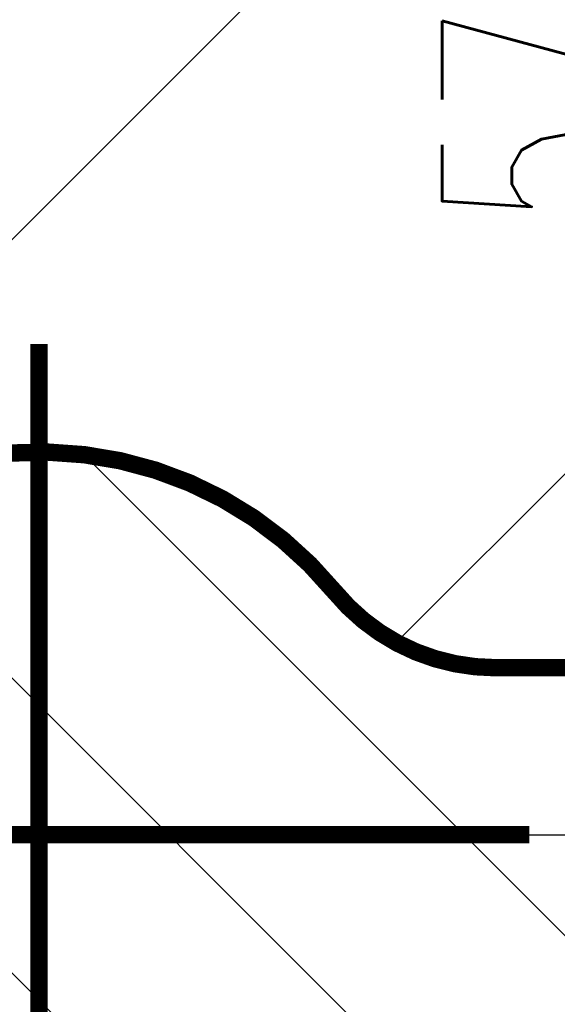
# Model space of a CAD drawing. Header units: inches. Extents: x 71 to 912, y 11 to 605.
# Tile 39 of 94: x 228 to 236, y 251 to 265. Entities that reach past the tile are written whole.
import ezdxf

# ---------------------------------------------------------------- set-up
doc = ezdxf.new("R2010")
doc.units = ezdxf.units.IN
doc.linetypes.add('DOT_CENTER', pattern=[14, 12, -1, 0, -1])
doc.layers.add('1', color=7, linetype='Continuous')
doc.styles.add('CONVERTER_12', font='txt.shx', dxfattribs={"width": 0.63})

# ---------------------------------------------------------------- blocks, each defined once
blk = doc.blocks.new('E8021-96570_pcb__1', base_point=(115.5700000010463, 95.77000044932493))
at = {"layer": '1', "linetype": 'Continuous'}
h = blk.add_hatch(dxfattribs=at)
h.set_pattern_fill('_USER', color=1, angle=45, pattern_type=0)
h.set_pattern_definition([(45, (0, 0), (-0.7071067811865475, 0.7071067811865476), [])])
edge = h.paths.add_edge_path()
edge.add_line((697.2300000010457, 400.4000004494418), (673.2000000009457, 400.4000004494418))
edge.add_arc((673.2000000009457, 396.4000004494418), 4, 90, 180)
edge.add_line((669.2000000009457, 396.4000004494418), (669.2000000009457, 224.4000004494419))
edge.add_arc((673.2000000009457, 224.4000004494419), 4, 180, 270)
edge.add_line((673.2000000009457, 220.4000004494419), (697.2300000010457, 220.4000004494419))
edge.add_line((697.2300000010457, 220.4000004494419), (697.2300000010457, 95.77000044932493))
edge.add_line((697.2300000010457, 95.77000044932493), (413.9072226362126, 95.77000044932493))
edge.add_arc((406.4000000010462, 88.42891004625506), 10.5, 44.35896565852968, 135.6410343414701)
edge.add_line((398.8927773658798, 95.77000044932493), (316.7373705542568, 95.77000044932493))
edge.add_arc((308.3749708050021, 89.42017600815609), 10.50000000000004, 37.21050780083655, 142.7894921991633)
edge.add_line((300.0125710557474, 95.77000044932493), (115.5700000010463, 95.77000044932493))
edge.add_line((115.5700000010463, 95.77000044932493), (115.5700000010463, 220.4000004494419))
edge.add_line((115.5700000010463, 220.4000004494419), (139.6000000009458, 220.4000004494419))
edge.add_arc((139.6000000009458, 224.4000004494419), 4, 270, 360)
edge.add_line((143.6000000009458, 224.4000004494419), (143.6000000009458, 396.4000004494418))
edge.add_arc((139.6000000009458, 396.4000004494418), 4, 0, 90)
edge.add_line((139.6000000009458, 400.4000004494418), (115.5700000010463, 400.4000004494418))
edge.add_line((115.5700000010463, 400.4000004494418), (115.5700000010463, 525.0300004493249))
edge.add_line((115.5700000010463, 525.0300004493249), (300.0127332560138, 525.0300004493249))
edge.add_arc((308.3750000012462, 531.3800000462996), 10.49999999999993, 217.2117079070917, 322.7882920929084)
edge.add_line((316.7372667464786, 525.0300004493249), (325.2327773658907, 525.0300004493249))
edge.add_arc((332.7400000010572, 532.3710908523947), 10.49999999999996, 224.358965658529, 315.6410343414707)
edge.add_line((340.2472226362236, 525.0300004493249), (472.5527773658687, 525.0300004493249))
edge.add_arc((480.0600000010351, 532.3710908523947), 10.49999999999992, 224.3589656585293, 315.6410343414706)
edge.add_line((487.5672226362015, 525.0300004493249), (697.2300000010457, 525.0300004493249))
edge.add_line((697.2300000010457, 525.0300004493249), (697.2300000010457, 400.4000004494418))
edge = h.paths.add_edge_path(flags=16)
edge.add_arc((188.9200000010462, 477.2200004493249), 4, 270, 360)
edge.add_line((192.9200000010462, 477.2200004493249), (192.9200000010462, 514.2200004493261))
edge.add_arc((188.9200000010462, 514.2200004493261), 4, 0, 90)
edge.add_line((188.9200000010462, 518.2200004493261), (181.9200000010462, 518.2200004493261))
edge.add_arc((181.9200000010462, 514.2200004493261), 4, 90, 180)
edge.add_line((177.9200000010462, 514.2200004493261), (177.9200000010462, 477.2200004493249))
edge.add_arc((181.9200000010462, 477.2200004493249), 4, 180, 270)
edge.add_line((181.9200000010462, 473.2200004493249), (188.9200000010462, 473.2200004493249))
edge = h.paths.add_edge_path(flags=16)
edge.add_arc((336.2400000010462, 514.2200004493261), 4, 0, 90)
edge.add_line((336.2400000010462, 518.2200004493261), (329.2400000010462, 518.2200004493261))
edge.add_arc((329.2400000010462, 514.2200004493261), 4, 90, 180)
edge.add_line((325.2400000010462, 514.2200004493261), (325.2400000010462, 477.2200004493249))
edge.add_arc((329.2400000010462, 477.2200004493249), 4, 180, 270)
edge.add_line((329.2400000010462, 473.2200004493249), (336.2400000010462, 473.2200004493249))
edge.add_arc((336.2400000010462, 477.2200004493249), 4, 270, 360)
edge.add_line((340.2400000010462, 477.2200004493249), (340.2400000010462, 514.2200004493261))
edge = h.paths.add_edge_path(flags=16)
edge.add_arc((181.9200000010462, 143.5800004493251), 4, 90, 180)
edge.add_line((177.9200000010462, 143.5800004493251), (177.9200000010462, 106.5800004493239))
edge.add_arc((181.9200000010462, 106.5800004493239), 4, 180, 270)
edge.add_line((181.9200000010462, 102.5800004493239), (188.9200000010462, 102.5800004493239))
edge.add_arc((188.9200000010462, 106.5800004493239), 4, 270, 360)
edge.add_line((192.9200000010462, 106.5800004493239), (192.9200000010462, 143.5800004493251))
edge.add_arc((188.9200000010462, 143.5800004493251), 4, 0, 90)
edge.add_line((188.9200000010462, 147.5800004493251), (181.9200000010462, 147.5800004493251))
edge = h.paths.add_edge_path(flags=16)
edge.add_arc((336.2400000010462, 106.5800004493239), 4, 270, 360)
edge.add_line((340.2400000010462, 106.5800004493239), (340.2400000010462, 143.5800004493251))
edge.add_arc((336.2400000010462, 143.5800004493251), 4, 0, 90)
edge.add_line((336.2400000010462, 147.5800004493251), (329.2400000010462, 147.5800004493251))
edge.add_arc((329.2400000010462, 143.5800004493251), 4, 90, 180)
edge.add_line((325.2400000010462, 143.5800004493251), (325.2400000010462, 106.5800004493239))
edge.add_arc((329.2400000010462, 106.5800004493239), 4, 180, 270)
edge.add_line((329.2400000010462, 102.5800004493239), (336.2400000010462, 102.5800004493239))
edge = h.paths.add_edge_path(flags=16)
edge.add_arc((483.5600000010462, 514.2200004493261), 4, 0, 90)
edge.add_line((483.5600000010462, 518.2200004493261), (476.5600000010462, 518.2200004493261))
edge.add_arc((476.5600000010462, 514.2200004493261), 4, 90, 180)
edge.add_line((472.5600000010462, 514.2200004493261), (472.5600000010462, 477.2200004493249))
edge.add_arc((476.5600000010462, 477.2200004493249), 4, 180, 270)
edge.add_line((476.5600000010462, 473.2200004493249), (483.5600000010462, 473.2200004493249))
edge.add_arc((483.5600000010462, 477.2200004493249), 4, 270, 360)
edge.add_line((487.5600000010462, 477.2200004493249), (487.5600000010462, 514.2200004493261))
edge = h.paths.add_edge_path(flags=16)
edge.add_arc((630.8800000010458, 477.2200004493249), 4, 270, 360)
edge.add_line((634.8800000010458, 477.2200004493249), (634.8800000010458, 514.2200004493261))
edge.add_arc((630.8800000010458, 514.2200004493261), 4, 0, 90)
edge.add_line((630.8800000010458, 518.2200004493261), (623.8800000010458, 518.2200004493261))
edge.add_arc((623.8800000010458, 514.2200004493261), 4, 90, 180)
edge.add_line((619.8800000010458, 514.2200004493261), (619.8800000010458, 477.2200004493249))
edge.add_arc((623.8800000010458, 477.2200004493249), 4, 180, 270)
edge.add_line((623.8800000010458, 473.2200004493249), (630.8800000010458, 473.2200004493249))
edge = h.paths.add_edge_path(flags=16)
edge.add_arc((483.5600000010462, 143.5800004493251), 4, 0, 90)
edge.add_line((483.5600000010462, 147.5800004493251), (476.5600000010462, 147.5800004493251))
edge.add_arc((476.5600000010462, 143.5800004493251), 4, 90, 180)
edge.add_line((472.5600000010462, 143.5800004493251), (472.5600000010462, 106.5800004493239))
edge.add_arc((476.5600000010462, 106.5800004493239), 4, 180, 270)
edge.add_line((476.5600000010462, 102.5800004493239), (483.5600000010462, 102.5800004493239))
edge.add_arc((483.5600000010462, 106.5800004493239), 4, 270, 360)
edge.add_line((487.5600000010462, 106.5800004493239), (487.5600000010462, 143.5800004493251))
edge = h.paths.add_edge_path(flags=16)
edge.add_arc((630.8800000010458, 106.5800004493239), 4, 270, 360)
edge.add_line((634.8800000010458, 106.5800004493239), (634.8800000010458, 143.5800004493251))
edge.add_arc((630.8800000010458, 143.5800004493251), 4, 0, 90)
edge.add_line((630.8800000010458, 147.5800004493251), (623.8800000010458, 147.5800004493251))
edge.add_arc((623.8800000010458, 143.5800004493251), 4, 90, 180)
edge.add_line((619.8800000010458, 143.5800004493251), (619.8800000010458, 106.5800004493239))
edge.add_arc((623.8800000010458, 106.5800004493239), 4, 180, 270)
edge.add_line((623.8800000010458, 102.5800004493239), (630.8800000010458, 102.5800004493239))
edge = h.paths.add_edge_path(flags=16)
edge.add_line((416.7300000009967, 220.6000004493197), (396.0700000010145, 220.600000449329))
edge.add_line((396.0700000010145, 220.600000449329), (396.0700000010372, 199.260000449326))
edge.add_line((396.0700000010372, 199.260000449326), (396.0700000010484, 106.5800004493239))
edge.add_arc((392.0700000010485, 106.5800004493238), 3.999999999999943, -89.9999999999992, 7.958078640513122e-13, ccw=False)
edge.add_line((392.0700000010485, 102.5800004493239), (347.0700000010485, 102.5800004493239))
edge.add_arc((347.070000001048, 106.5800004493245), 4.000000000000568, 180.0000000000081, 270.00000000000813, ccw=False)
edge.add_line((343.0700000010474, 106.5800004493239), (343.0700000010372, 199.260000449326))
edge.add_line((343.0700000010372, 199.260000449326), (343.0700000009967, 220.6000004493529))
edge.add_line((343.0700000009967, 220.6000004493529), (322.4100000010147, 220.6000004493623))
edge.add_line((322.4100000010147, 220.6000004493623), (322.4100000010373, 199.260000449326))
edge.add_line((322.4100000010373, 199.260000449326), (322.4100000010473, 106.5800004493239))
edge.add_arc((318.4100000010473, 106.5800004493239), 4, 270, 360, ccw=False)
edge.add_line((318.4100000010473, 102.5800004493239), (273.4100000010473, 102.5800004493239))
edge.add_arc((273.4100000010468, 106.5800004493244), 4.000000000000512, 180.0000000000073, 270.00000000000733, ccw=False)
edge.add_line((269.4100000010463, 106.5800004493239), (269.4100000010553, 199.260000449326))
edge.add_line((269.4100000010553, 199.260000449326), (269.4100000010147, 220.6000004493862))
edge.add_line((269.4100000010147, 220.6000004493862), (248.7500000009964, 220.6000004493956))
edge.add_line((248.7500000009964, 220.6000004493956), (248.750000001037, 199.260000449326))
edge.add_line((248.750000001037, 199.260000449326), (248.7500000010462, 106.5800004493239))
edge.add_arc((244.7500000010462, 106.5800004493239), 4, 270, 360, ccw=False)
edge.add_line((244.7500000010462, 102.5800004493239), (199.7500000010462, 102.5800004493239))
edge.add_arc((199.7500000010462, 106.5800004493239), 4, 180, 270, ccw=False)
edge.add_line((195.7500000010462, 106.5800004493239), (195.750000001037, 199.260000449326))
edge.add_line((195.750000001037, 199.260000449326), (195.7500000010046, 220.6000004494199))
edge.add_line((195.7500000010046, 220.6000004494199), (175.0900000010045, 220.6000004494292))
edge.add_line((175.0900000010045, 220.6000004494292), (175.0900000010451, 199.260000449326))
edge.add_line((175.0900000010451, 199.260000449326), (175.0900000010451, 106.5800004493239))
edge.add_arc((171.0900000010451, 106.5800004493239), 4, 270, 360, ccw=False)
edge.add_line((171.0900000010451, 102.5800004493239), (126.0900000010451, 102.5800004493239))
edge.add_arc((126.0900000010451, 106.5800004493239), 4, 180, 270, ccw=False)
edge.add_line((122.0900000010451, 106.5800004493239), (122.0900000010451, 199.260000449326))
edge.add_arc((126.0900000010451, 199.260000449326), 4, 90, 180, ccw=False)
edge.add_line((126.0900000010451, 203.260000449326), (147.7900000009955, 203.260000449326))
edge.add_line((147.7900000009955, 203.260000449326), (147.7900000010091, 233.4000004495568))
edge.add_line((147.7900000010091, 233.4000004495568), (147.7900000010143, 245.0000004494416))
edge.add_line((147.7900000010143, 245.0000004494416), (147.7900000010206, 258.8000004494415))
edge.add_line((147.7900000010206, 258.8000004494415), (147.7900000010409, 304.0000004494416))
edge.add_line((147.7900000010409, 304.0000004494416), (147.7900000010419, 305.8318607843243))
edge.add_arc((150.7900000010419, 305.8318607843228), 2.999999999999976, 130.4160598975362, 179.9999999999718, ccw=False)
edge.add_arc((146.9000000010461, 310.4000004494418), 2.99999999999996, 49.583940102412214, 310.41605989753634, ccw=False)
edge.add_arc((150.7900000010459, 314.9681401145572), 2.999999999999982, 179.9999999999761, 229.5839401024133, ccw=False)
edge.add_line((147.7900000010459, 314.9681401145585), (147.7900000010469, 316.8000004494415))
edge.add_line((147.7900000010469, 316.8000004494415), (147.7900000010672, 362.0000004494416))
edge.add_line((147.7900000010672, 362.0000004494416), (147.7900000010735, 375.8000004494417))
edge.add_line((147.7900000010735, 375.8000004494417), (147.7900000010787, 387.4000004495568))
edge.add_line((147.7900000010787, 387.4000004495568), (147.7900000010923, 417.540000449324))
edge.add_line((147.7900000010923, 417.540000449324), (126.0900000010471, 417.540000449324))
edge.add_arc((126.0900000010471, 421.540000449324), 4, 180, 270, ccw=False)
edge.add_line((122.0900000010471, 421.540000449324), (122.0900000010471, 514.2200004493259))
edge.add_arc((126.0900000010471, 514.2200004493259), 4, 90, 180, ccw=False)
edge.add_line((126.0900000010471, 518.2200004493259), (171.0900000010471, 518.2200004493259))
edge.add_arc((171.0900000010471, 514.2200004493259), 4, 0, 90, ccw=False)
edge.add_line((175.0900000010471, 514.2200004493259), (175.0900000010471, 421.540000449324))
edge.add_line((175.0900000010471, 421.540000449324), (175.0900000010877, 400.2000004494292))
edge.add_line((175.0900000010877, 400.2000004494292), (195.7500000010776, 400.2000004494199))
edge.add_line((195.7500000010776, 400.2000004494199), (195.7500000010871, 421.540000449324))
edge.add_line((195.7500000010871, 421.540000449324), (195.7500000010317, 514.2200004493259))
edge.add_arc((199.7500000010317, 514.2200004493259), 4, 90, 180, ccw=False)
edge.add_line((199.7500000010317, 518.2200004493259), (244.7500000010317, 518.2200004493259))
edge.add_arc((244.7500000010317, 514.2200004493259), 4, 0, 90, ccw=False)
edge.add_line((248.7500000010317, 514.2200004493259), (248.750000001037, 421.540000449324))
edge.add_line((248.750000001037, 421.540000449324), (248.7500000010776, 400.2000004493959))
edge.add_line((248.7500000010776, 400.2000004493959), (269.4100000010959, 400.2000004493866))
edge.add_line((269.4100000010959, 400.2000004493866), (269.4100000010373, 421.540000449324))
edge.add_line((269.4100000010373, 421.540000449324), (269.4100000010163, 514.2200004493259))
edge.add_arc((273.4100000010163, 514.2200004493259), 4, 90, 180, ccw=False)
edge.add_line((273.4100000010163, 518.2200004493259), (318.4100000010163, 518.2200004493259))
edge.add_arc((318.4100000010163, 514.2200004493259), 4, 0, 90, ccw=False)
edge.add_line((322.4100000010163, 514.2200004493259), (322.4100000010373, 421.540000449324))
edge.add_line((322.4100000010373, 421.540000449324), (322.4100000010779, 400.2000004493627))
edge.add_line((322.4100000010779, 400.2000004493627), (343.0700000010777, 400.2000004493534))
edge.add_line((343.0700000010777, 400.2000004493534), (343.0700000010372, 421.540000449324))
edge.add_line((343.0700000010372, 421.540000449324), (343.0700000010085, 514.2200004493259))
edge.add_arc((347.0700000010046, 514.2200004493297), 3.999999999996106, 90.00000000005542, 180.0000000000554, ccw=False)
edge.add_line((347.0700000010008, 518.2200004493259), (392.0700000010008, 518.2200004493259))
edge.add_arc((392.0700000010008, 514.2200004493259), 4, 0, 90, ccw=False)
edge.add_line((396.0700000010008, 514.2200004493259), (396.0700000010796, 421.540000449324))
edge.add_line((396.0700000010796, 421.540000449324), (396.0700000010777, 400.2000004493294))
edge.add_line((396.0700000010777, 400.2000004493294), (416.7300000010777, 400.2000004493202))
edge.add_line((416.7300000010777, 400.2000004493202), (416.7300000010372, 421.540000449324))
edge.add_line((416.7300000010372, 421.540000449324), (416.7300000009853, 514.2200004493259))
edge.add_arc((420.7300000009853, 514.2200004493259), 4, 90, 180, ccw=False)
edge.add_line((420.7300000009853, 518.2200004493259), (465.7300000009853, 518.2200004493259))
edge.add_arc((465.7300000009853, 514.2200004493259), 4, 0, 90, ccw=False)
edge.add_line((469.7300000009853, 514.2200004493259), (469.7300000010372, 421.540000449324))
edge.add_line((469.7300000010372, 421.540000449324), (469.7300000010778, 400.2000004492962))
edge.add_line((469.7300000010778, 400.2000004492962), (490.3900000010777, 400.2000004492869))
edge.add_line((490.3900000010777, 400.2000004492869), (490.3900000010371, 421.540000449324))
edge.add_line((490.3900000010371, 421.540000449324), (490.3900000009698, 514.2200004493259))
edge.add_arc((494.3900000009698, 514.2200004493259), 4, 90, 180, ccw=False)
edge.add_line((494.3900000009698, 518.2200004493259), (539.3900000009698, 518.2200004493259))
edge.add_arc((539.3900000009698, 514.2200004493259), 4, 0, 90, ccw=False)
edge.add_line((543.3900000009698, 514.2200004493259), (543.3900000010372, 421.540000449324))
edge.add_line((543.3900000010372, 421.540000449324), (543.3900000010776, 400.2000004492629))
edge.add_line((543.3900000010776, 400.2000004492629), (564.0500000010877, 400.2000004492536))
edge.add_line((564.0500000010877, 400.2000004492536), (564.0500000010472, 421.540000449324))
edge.add_line((564.0500000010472, 421.540000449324), (564.0500000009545, 514.2200004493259))
edge.add_arc((568.0500000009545, 514.2200004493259), 4, 90, 180, ccw=False)
edge.add_line((568.0500000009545, 518.2200004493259), (613.0500000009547, 518.2200004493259))
edge.add_arc((613.0500000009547, 514.2200004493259), 4, 0, 90, ccw=False)
edge.add_line((617.0500000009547, 514.2200004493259), (617.0500000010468, 421.540000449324))
edge.add_line((617.0500000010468, 421.540000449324), (617.0500000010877, 400.200000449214))
edge.add_line((617.0500000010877, 400.200000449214), (637.7100000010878, 400.2000004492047))
edge.add_line((637.7100000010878, 400.2000004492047), (637.7100000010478, 421.540000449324))
edge.add_line((637.7100000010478, 421.540000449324), (637.7100000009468, 514.2200004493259))
edge.add_arc((641.7100000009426, 514.2200004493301), 3.999999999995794, 90.00000000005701, 180.0000000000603, ccw=False)
edge.add_line((641.7100000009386, 518.2200004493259), (686.7100000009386, 518.2200004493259))
edge.add_arc((686.7100000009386, 514.2200004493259), 4, 0, 90, ccw=False)
edge.add_line((690.7100000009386, 514.2200004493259), (690.7100000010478, 421.540000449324))
edge.add_arc((686.7100000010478, 421.540000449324), 4, 269.9999999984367, 360, ccw=False)
edge.add_line((686.7100000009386, 417.540000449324), (665.0100000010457, 417.540000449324))
edge.add_line((665.0100000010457, 417.540000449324), (665.0100000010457, 387.4000004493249))
edge.add_line((665.0100000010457, 387.4000004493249), (665.0100000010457, 375.8000004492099))
edge.add_line((665.0100000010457, 375.8000004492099), (665.0100000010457, 362.0000004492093))
edge.add_line((665.0100000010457, 362.0000004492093), (665.0100000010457, 317.8000004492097))
edge.add_line((665.0100000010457, 317.8000004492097), (665.0100000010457, 314.968140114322))
edge.add_arc((662.0100000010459, 314.9681401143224), 2.999999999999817, 310.4160598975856, 359.9999999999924, ccw=False)
edge.add_arc((665.9000000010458, 310.4000004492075), 2.999999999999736, -130.4160598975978, 130.4160598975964, ccw=False)
edge.add_arc((662.0100000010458, 305.8318607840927), 2.999999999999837, 6.480149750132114e-12, 49.583940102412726, ccw=False)
edge.add_line((665.0100000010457, 305.831860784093), (665.0100000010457, 303.0000004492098))
edge.add_line((665.0100000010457, 303.0000004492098), (665.0100000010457, 258.8000004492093))
edge.add_line((665.0100000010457, 258.8000004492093), (665.0100000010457, 245.0000004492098))
edge.add_line((665.0100000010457, 245.0000004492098), (665.0100000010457, 233.400000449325))
edge.add_line((665.0100000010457, 233.400000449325), (665.0100000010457, 203.260000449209))
edge.add_line((665.0100000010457, 203.260000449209), (686.7100000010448, 203.260000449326))
edge.add_arc((686.7100000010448, 199.260000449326), 4, 0, 90, ccw=False)
edge.add_line((690.7100000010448, 199.260000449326), (690.7100000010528, 106.5800004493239))
edge.add_arc((686.7100000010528, 106.5800004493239), 4, 270, 360, ccw=False)
edge.add_line((686.7100000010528, 102.5800004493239), (641.7100000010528, 102.5800004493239))
edge.add_arc((641.7100000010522, 106.5800004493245), 4.000000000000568, 180.0000000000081, 270.00000000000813, ccw=False)
edge.add_line((637.7100000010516, 106.5800004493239), (637.7100000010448, 199.260000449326))
edge.add_line((637.7100000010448, 199.260000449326), (637.7100000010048, 220.6000004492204))
edge.add_line((637.7100000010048, 220.6000004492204), (617.0500000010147, 220.6000004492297))
edge.add_line((617.0500000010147, 220.6000004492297), (617.0500000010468, 199.260000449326))
edge.add_line((617.0500000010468, 199.260000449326), (617.0500000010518, 106.5800004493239))
edge.add_arc((613.0500000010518, 106.5800004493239), 4, 270, 360, ccw=False)
edge.add_line((613.0500000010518, 102.5800004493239), (568.0500000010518, 102.5800004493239))
edge.add_arc((568.0500000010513, 106.5800004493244), 4.000000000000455, 180.0000000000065, 270.0000000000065, ccw=False)
edge.add_line((564.0500000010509, 106.5800004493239), (564.0500000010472, 199.260000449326))
edge.add_line((564.0500000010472, 199.260000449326), (564.0500000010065, 220.6000004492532))
edge.add_line((564.0500000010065, 220.6000004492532), (543.3900000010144, 220.6000004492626))
edge.add_line((543.3900000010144, 220.6000004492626), (543.3900000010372, 199.260000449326))
edge.add_line((543.3900000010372, 199.260000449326), (543.3900000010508, 106.5800004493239))
edge.add_arc((539.3900000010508, 106.5800004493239), 4, 270, 360, ccw=False)
edge.add_line((539.3900000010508, 102.5800004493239), (494.3900000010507, 102.5800004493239))
edge.add_arc((494.3900000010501, 106.5800004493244), 4.00000000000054, 180.0000000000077, 270.00000000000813, ccw=False)
edge.add_line((490.3900000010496, 106.5800004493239), (490.3900000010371, 199.260000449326))
edge.add_line((490.3900000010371, 199.260000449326), (490.3900000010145, 220.6000004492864))
edge.add_line((490.3900000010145, 220.6000004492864), (469.7300000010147, 220.6000004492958))
edge.add_line((469.7300000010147, 220.6000004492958), (469.7300000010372, 199.260000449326))
edge.add_line((469.7300000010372, 199.260000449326), (469.7300000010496, 106.5800004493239))
edge.add_arc((465.7300000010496, 106.5800004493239), 4, 270, 360, ccw=False)
edge.add_line((465.7300000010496, 102.5800004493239), (420.7300000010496, 102.5800004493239))
edge.add_arc((420.730000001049, 106.5800004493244), 4.00000000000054, 180.0000000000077, 270.00000000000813, ccw=False)
edge.add_line((416.7300000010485, 106.5800004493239), (416.7300000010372, 199.260000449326))
edge.add_line((416.7300000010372, 199.260000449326), (416.7300000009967, 220.6000004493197))
edge = h.paths.add_edge_path(flags=16)
edge.add_arc((118.7900000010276, 508.5200004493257), 3, 0, 360)
edge = h.paths.add_edge_path(flags=16)
edge.add_arc((185.4200000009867, 467.8800004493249), 3, 0, 360)
edge = h.paths.add_edge_path(flags=16)
edge.add_arc((118.7900000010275, 412.400000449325), 3, 0, 360)
edge = h.paths.add_edge_path(flags=16)
edge.add_arc((185.4200000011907, 408.4700000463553), 8, 0, 360)
edge = h.paths.add_edge_path(flags=16)
edge.add_arc((266.1100000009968, 508.5200004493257), 3, 0, 360)
edge = h.paths.add_edge_path(flags=16)
edge.add_arc((332.7400000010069, 467.8800004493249), 3, 0, 360)
edge = h.paths.add_edge_path(flags=16)
edge.add_arc((266.1100000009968, 412.400000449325), 3, 0, 360)
edge = h.paths.add_edge_path(flags=16)
edge.add_arc((118.7900000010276, 208.4000004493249), 3, 0, 360)
edge = h.paths.add_edge_path(flags=16)
edge.add_arc((185.4200000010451, 152.920000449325), 3, 0, 360)
edge = h.paths.add_edge_path(flags=16)
edge.add_arc((118.7900000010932, 105.280000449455), 1.509999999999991, 0, 360)
edge = h.paths.add_edge_path(flags=16)
edge.add_arc((118.7900000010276, 112.2800004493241), 3, 0, 360)
edge = h.paths.add_edge_path(flags=16)
edge.add_arc((266.1100000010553, 208.4000004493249), 3, 0, 360)
edge = h.paths.add_edge_path(flags=16)
edge.add_arc((266.1100000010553, 112.2800004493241), 3, 0, 360)
edge = h.paths.add_edge_path(flags=16)
edge.add_arc((332.7400000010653, 152.920000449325), 3, 0, 360)
edge = h.paths.add_edge_path(flags=16)
edge.add_arc((413.4300000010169, 508.5200004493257), 3, 0, 360)
edge = h.paths.add_edge_path(flags=16)
edge.add_arc((406.3999708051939, 514.4001760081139), 6, 0, 360)
edge = h.paths.add_edge_path(flags=16)
edge.add_arc((546.6900000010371, 508.5200004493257), 3, 0, 360)
edge = h.paths.add_edge_path(flags=16)
edge.add_arc((480.0600000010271, 467.8800004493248), 3, 0, 360)
edge = h.paths.add_edge_path(flags=16)
edge.add_arc((546.6900000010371, 412.400000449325), 3, 0, 360)
edge = h.paths.add_edge_path(flags=16)
edge.add_arc((413.4300000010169, 412.400000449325), 3, 0, 360)
edge = h.paths.add_edge_path(flags=16)
edge.add_arc((694.0100000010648, 508.5200004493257), 3, 0, 360)
edge = h.paths.add_edge_path(flags=16)
edge.add_arc((627.3800000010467, 467.8800004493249), 3, 0, 360)
edge = h.paths.add_edge_path(flags=16)
edge.add_arc((694.0100000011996, 515.5200004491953), 1.510000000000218, 0, 360)
edge = h.paths.add_edge_path(flags=16)
edge.add_arc((627.3800000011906, 408.4700000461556), 8, 0, 360)
edge = h.paths.add_edge_path(flags=16)
edge.add_arc((694.0100000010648, 412.400000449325), 3, 0, 360)
edge = h.paths.add_edge_path(flags=16)
edge.add_arc((546.6900000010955, 208.4000004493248), 3, 0, 360)
edge = h.paths.add_edge_path(flags=16)
edge.add_arc((413.4300000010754, 208.4000004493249), 3, 0, 360)
edge = h.paths.add_edge_path(flags=16)
edge.add_arc((406.400000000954, 106.4000004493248), 6, 0, 360)
edge = h.paths.add_edge_path(flags=16)
edge.add_arc((413.4300000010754, 112.2800004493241), 3, 0, 360)
edge = h.paths.add_edge_path(flags=16)
edge.add_arc((406.3999708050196, 127.9001760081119), 8, 0, 360)
edge = h.paths.add_edge_path(flags=16)
edge.add_arc((480.0600000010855, 152.9200004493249), 3, 0, 360)
edge = h.paths.add_edge_path(flags=16)
edge.add_arc((546.6900000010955, 112.2800004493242), 3, 0, 360)
edge = h.paths.add_edge_path(flags=16)
edge.add_arc((694.0100000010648, 208.4000004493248), 3, 0, 360)
edge = h.paths.add_edge_path(flags=16)
edge.add_arc((627.3800000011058, 152.9200004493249), 3, 0, 360)
edge = h.paths.add_edge_path(flags=16)
edge.add_arc((694.0100000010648, 112.280000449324), 3, 0, 360)
h = blk.add_hatch(dxfattribs=at)
h.set_pattern_fill('_USER', color=6, scale=8, angle=45, pattern_type=0)
h.set_pattern_definition([(45, (0, 0), (-5.65685424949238, 5.656854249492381), [])])
edge = h.paths.add_edge_path()
edge.add_line((248.7500000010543, 303.0000004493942), (248.7500000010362, 300.4000004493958))
edge.add_line((248.7500000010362, 300.4000004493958), (248.7500000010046, 265.400000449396))
edge.add_line((248.7500000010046, 265.400000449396), (248.7500000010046, 259.8000004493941))
edge.add_arc((244.7500000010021, 259.8000004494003), 4.000000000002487, 269.9999999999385, 359.99999999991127, ccw=False)
edge.add_line((244.7500000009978, 255.8000004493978), (234.9642970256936, 255.8000004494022))
edge.add_arc((234.964297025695, 258.8000004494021), 2.999999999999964, 219.4418020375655, 269.99999999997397, ccw=False)
edge.add_arc((228.3999996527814, 253.4000004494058), 5.500000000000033, 39.44180203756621, 132.4188620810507)
edge.add_line((224.6899996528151, 257.4602836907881), (224.6899996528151, 307.0000004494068))
edge.add_line((224.6899996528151, 307.0000004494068), (244.7500000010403, 307.0000004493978))
edge.add_arc((244.7500000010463, 303.0000004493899), 4.000000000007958, 6.178879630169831e-11, 90.00000000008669, ccw=False)
h = blk.add_hatch(dxfattribs=at)
h.set_pattern_fill('_USER', color=1, scale=3, angle=135, pattern_type=0)
h.set_pattern_definition([(135, (0, 0), (-2.121320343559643, -2.121320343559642), [])])
edge = h.paths.add_edge_path()
edge.add_arc((577.8357029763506, 258.8000004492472), 2.999999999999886, 269.9999999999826, 320.5581979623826)
edge.add_arc((584.4000003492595, 253.400000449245), 5.500000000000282, 47.58113791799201, 140.5581979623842, ccw=False)
edge.add_arc((584.4000003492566, 253.4000004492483), 5.499999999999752, 39.44180203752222, 47.58113791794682, ccw=False)
edge.add_arc((590.9642977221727, 258.8000004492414), 3.000000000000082, 219.4418020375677, 269.9999999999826)
edge.add_line((590.9642977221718, 255.8000004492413), (599.9418854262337, 255.8000004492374))
edge.add_arc((600.7100000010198, 252.9000004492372), 2.999999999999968, 104.8351115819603, 435.1648884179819)
edge.add_line((601.4781145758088, 255.8000004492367), (613.5100003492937, 255.8000004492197))
edge.add_line((613.5100003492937, 255.8000004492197), (625.3418854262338, 255.8000004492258))
edge.add_arc((626.1100000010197, 252.9000004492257), 2.999999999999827, 104.8351115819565, 435.1648884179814)
edge.add_line((626.8781145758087, 255.8000004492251), (638.9100003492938, 255.8000004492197))
edge.add_line((638.9100003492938, 255.8000004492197), (650.7418854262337, 255.8000004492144))
edge.add_arc((651.5100000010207, 252.9000004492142), 3.000000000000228, 104.8351115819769, 435.1648884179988)
edge.add_line((652.2781145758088, 255.8000004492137), (662.0100000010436, 255.8000004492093))
edge.add_arc((662.0100000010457, 258.8000004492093), 2.999999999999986, 269.9999999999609, 360)
edge.add_line((665.0100000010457, 258.8000004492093), (665.0100000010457, 245.0000004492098))
edge.add_arc((661.0100000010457, 245.0000004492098), 4, 0, 89.99999999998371)
edge.add_line((661.0100000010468, 249.0000004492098), (588.5821050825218, 249.0000004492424))
edge.add_arc((588.5821050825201, 246.0000004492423), 3.000000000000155, 89.99999999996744, 119.4729316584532)
edge.add_arc((584.4000003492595, 253.400000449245), 5.499999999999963, 240.527068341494, 299.4729316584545, ccw=False)
edge.add_arc((580.2178956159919, 246.0000004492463), 3.000000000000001, 60.52706834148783, 89.99999999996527)
edge.add_line((580.2178956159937, 249.0000004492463), (568.050000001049, 249.0000004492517))
edge.add_arc((568.0500000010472, 245.0000004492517), 4, 89.99999999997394, 180)
edge.add_line((564.0500000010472, 245.0000004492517), (564.0500000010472, 233.400000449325))
edge.add_arc((568.0500000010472, 233.400000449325), 4, 180, 270)
edge.add_line((568.0500000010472, 229.400000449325), (661.0100000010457, 229.400000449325))
edge.add_arc((661.0100000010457, 233.400000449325), 4, 270, 360)
edge.add_line((665.0100000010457, 233.400000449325), (665.0100000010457, 203.260000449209))
edge.add_line((665.0100000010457, 203.260000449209), (641.7100000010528, 203.260000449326))
edge.add_arc((641.7100000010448, 199.260000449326), 4, 89.99999999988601, 180)
edge.add_line((637.7100000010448, 199.260000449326), (637.7100000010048, 220.6000004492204))
edge.add_line((637.7100000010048, 220.6000004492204), (617.0500000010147, 220.6000004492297))
edge.add_line((617.0500000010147, 220.6000004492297), (617.0500000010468, 199.260000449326))
edge.add_arc((613.0500000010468, 199.260000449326), 4, 0, 90)
edge.add_line((613.0500000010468, 203.260000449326), (568.0500000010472, 203.260000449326))
edge.add_arc((568.0500000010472, 199.260000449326), 4, 90, 180)
edge.add_line((564.0500000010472, 199.260000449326), (564.0500000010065, 220.6000004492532))
edge.add_line((564.0500000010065, 220.6000004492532), (543.3900000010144, 220.6000004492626))
edge.add_line((543.3900000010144, 220.6000004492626), (543.3900000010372, 199.260000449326))
edge.add_arc((539.3900000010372, 199.260000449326), 4, 0, 90)
edge.add_line((539.3900000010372, 203.260000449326), (494.3900000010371, 203.260000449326))
edge.add_arc((494.3900000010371, 199.260000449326), 4, 90, 180)
edge.add_line((490.3900000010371, 199.260000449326), (490.3900000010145, 220.6000004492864))
edge.add_line((490.3900000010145, 220.6000004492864), (469.7300000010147, 220.6000004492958))
edge.add_line((469.7300000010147, 220.6000004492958), (469.7300000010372, 199.260000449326))
edge.add_arc((465.7300000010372, 199.260000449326), 4, 0, 90)
edge.add_line((465.7300000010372, 203.260000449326), (420.7300000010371, 203.260000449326))
edge.add_arc((420.7300000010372, 199.260000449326), 4, 90.00000000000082, 180)
edge.add_line((416.7300000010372, 199.260000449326), (416.7300000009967, 220.6000004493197))
edge.add_line((416.7300000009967, 220.6000004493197), (396.0700000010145, 220.600000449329))
edge.add_line((396.0700000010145, 220.600000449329), (396.0700000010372, 199.260000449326))
edge.add_arc((392.0700000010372, 199.260000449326), 4, 0, 90)
edge.add_line((392.0700000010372, 203.260000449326), (347.0700000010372, 203.260000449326))
edge.add_arc((347.0700000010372, 199.260000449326), 4, 90, 180)
edge.add_line((343.0700000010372, 199.260000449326), (343.0700000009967, 220.6000004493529))
edge.add_line((343.0700000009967, 220.6000004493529), (322.4100000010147, 220.6000004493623))
edge.add_line((322.4100000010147, 220.6000004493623), (322.4100000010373, 199.260000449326))
edge.add_arc((318.4100000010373, 199.260000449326), 4, 0, 90)
edge.add_line((318.4100000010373, 203.260000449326), (273.4100000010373, 203.260000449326))
edge.add_arc((273.4100000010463, 199.260000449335), 3.999999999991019, 90.00000000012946, 180.0000000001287)
edge.add_line((269.4100000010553, 199.260000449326), (269.4100000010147, 220.6000004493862))
edge.add_line((269.4100000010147, 220.6000004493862), (248.7500000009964, 220.6000004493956))
edge.add_line((248.7500000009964, 220.6000004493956), (248.750000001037, 199.260000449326))
edge.add_arc((244.750000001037, 199.260000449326), 4, 0, 90)
edge.add_line((244.750000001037, 203.260000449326), (199.7500000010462, 203.260000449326))
edge.add_arc((199.750000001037, 199.260000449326), 4, 89.9999999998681, 180)
edge.add_line((195.750000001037, 199.260000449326), (195.7500000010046, 220.6000004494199))
edge.add_line((195.7500000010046, 220.6000004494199), (175.0900000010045, 220.6000004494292))
edge.add_line((175.0900000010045, 220.6000004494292), (175.0900000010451, 199.260000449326))
edge.add_arc((171.0900000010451, 199.260000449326), 4, 0, 90.00000000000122)
edge.add_line((171.090000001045, 203.260000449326), (147.7900000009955, 203.260000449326))
edge.add_line((147.7900000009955, 203.260000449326), (147.7900000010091, 233.4000004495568))
edge.add_arc((151.7900000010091, 233.400000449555), 4, 179.9999999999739, 269.9999999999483)
edge.add_line((151.7900000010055, 229.400000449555), (244.7500000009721, 229.400000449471))
edge.add_arc((244.7500000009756, 233.400000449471), 4, 269.9999999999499, 359.9999999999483)
edge.add_line((248.7500000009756, 233.4000004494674), (248.7500000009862, 245.0000004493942))
edge.add_arc((244.7500000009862, 245.0000004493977), 4, 359.9999999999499, 449.9999999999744)
edge.add_line((244.750000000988, 249.0000004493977), (232.5821043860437, 249.0000004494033))
edge.add_arc((232.5821043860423, 246.0000004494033), 3, 89.99999999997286, 119.4729316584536)
edge.add_arc((228.3999996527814, 253.4000004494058), 5.500000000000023, 240.5270683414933, 299.4729316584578, ccw=False)
edge.add_arc((224.2178949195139, 246.000000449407), 3.000000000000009, 60.52706834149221, 89.99999999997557)
edge.add_line((224.2178949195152, 249.000000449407), (151.7900000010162, 249.0000004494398))
edge.add_arc((151.7900000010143, 245.0000004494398), 4, 89.99999999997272, 179.9999999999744)
edge.add_line((147.7900000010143, 245.0000004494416), (147.7900000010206, 258.8000004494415))
edge.add_arc((150.7900000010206, 258.8000004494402), 3.000000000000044, 179.9999999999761, 269.9999999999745)
edge.add_line((150.7900000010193, 255.8000004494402), (160.5218854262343, 255.8000004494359))
edge.add_arc((161.2900000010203, 252.9000004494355), 3.000000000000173, 104.8351115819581, 435.1648884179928)
edge.add_line((162.0581145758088, 255.8000004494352), (173.8899996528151, 255.8000004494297))
edge.add_line((173.8899996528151, 255.8000004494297), (185.921885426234, 255.8000004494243))
edge.add_arc((186.6900000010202, 252.9000004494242), 2.999999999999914, 104.8351115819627, 435.1648884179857)
edge.add_line((187.458114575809, 255.8000004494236), (199.2899996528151, 255.8000004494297))
edge.add_line((199.2899996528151, 255.8000004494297), (211.3218854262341, 255.8000004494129))
edge.add_arc((212.0900000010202, 252.9000004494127), 3.000000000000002, 104.8351115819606, 435.1648884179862)
edge.add_line((212.858114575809, 255.8000004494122), (221.8357022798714, 255.8000004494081))
edge.add_arc((221.8357022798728, 258.8000004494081), 3.000000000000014, 269.999999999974, 320.5581979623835)
edge.add_arc((228.3999996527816, 253.4000004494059), 5.500000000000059, 132.4188620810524, 140.5581979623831, ccw=False)
edge.add_arc((228.3999996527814, 253.4000004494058), 5.500000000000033, 39.44180203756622, 132.4188620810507, ccw=False)
edge.add_arc((234.964297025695, 258.8000004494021), 2.999999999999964, 219.4418020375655, 269.999999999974)
edge.add_line((234.9642970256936, 255.8000004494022), (244.7500000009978, 255.8000004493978))
edge.add_arc((244.7500000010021, 259.8000004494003), 4.000000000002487, 269.9999999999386, 359.9999999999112)
edge.add_line((248.7500000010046, 259.8000004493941), (248.7500000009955, 255.400000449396))
edge.add_line((248.7500000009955, 255.400000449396), (264.7000000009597, 255.400000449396))
edge.add_line((264.7000000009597, 255.400000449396), (264.7000000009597, 228.4000004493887))
edge.add_arc((269.2000000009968, 228.4000004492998), 4.500000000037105, 179.9999999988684, 269.9999999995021)
edge.add_line((269.2000000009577, 223.9000004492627), (543.6000000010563, 223.9000004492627))
edge.add_arc((543.6000000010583, 228.4000004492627), 4.5, 269.999999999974, 359.9999999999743)
edge.add_line((548.1000000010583, 228.4000004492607), (548.1000000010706, 255.4000004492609))
edge.add_line((548.1000000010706, 255.4000004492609), (564.0500000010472, 255.4000004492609))
edge.add_line((564.0500000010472, 255.4000004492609), (564.0500000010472, 259.8000004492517))
edge.add_arc((568.0500000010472, 259.8000004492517), 3.999999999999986, 180, 269.999999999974)
edge.add_line((568.0500000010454, 255.8000004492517), (577.8357029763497, 255.8000004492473))
at = {"color": 3, "linetype": 'Continuous', "const_width": 0.25}
for points in [[(232.6474861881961, 256.8941180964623, 0.42951534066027), (224.6899996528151, 257.4602836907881, 0.42951534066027)], [(232.6474861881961, 256.8941180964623, 0.22425135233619), (234.9642970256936, 255.8000004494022, 0.22425135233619)]]:
    blk.add_lwpolyline(points, format="xyb", dxfattribs=at)
blk.add_lwpolyline([(244.7500000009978, 255.8000004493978), (234.9642970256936, 255.8000004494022)], dxfattribs=at)
at = {"layer": '1', "color": 1, "linetype": 'DOT_CENTER', "const_width": 0.25}
for points in [[(228.3999996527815, 260.4500004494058), (228.3999996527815, 246.3500004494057)], [(235.4499996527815, 253.4000004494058), (221.3499996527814, 253.4000004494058)]]:
    blk.add_lwpolyline(points, dxfattribs=at)
blk = doc.blocks.new('E8021-96570__2', base_point=(115.5700000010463, 95.77000044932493))
blk.add_blockref('E8021-96570_pcb__1', (115.5700000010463, 95.77000044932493))
blk = doc.blocks.new('*D100')
at = {"layer": '1', "color": 3, "linetype": 'Continuous'}
for p, q in [((238.194149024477, 253.4000004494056), (238.194149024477, 265.2511691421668)), ((229.3999996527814, 253.4000004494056), (240.194149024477, 253.4000004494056))]:
    blk.add_line(p, q, dxfattribs=at)
at = {"layer": '1', "color": 3}
blk.add_solid([(237.7991915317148, 256.4000004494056), (238.5891065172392, 256.4000004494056), (238.194149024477, 253.4000004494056)], dxfattribs=at)
at = {"layer": '1', "color": 3, "insert": (237.194149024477, 262.1011691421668), "char_height": 3, "attachment_point": 7, "rotation": 90, "line_spacing_factor": 0.60024009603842, "style": 'CONVERTER_12'}
blk.add_mtext('57', dxfattribs=at)
blk = doc.blocks.new('Front2', base_point=(406.400000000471, 310.4000000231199))
blk.add_blockref('E8021-96570__2', (115.5700000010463, 95.77000044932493))
at = {"layer": '1'}
blk.add_blockref('*D100', (0, 0), dxfattribs=at)

msp = doc.modelspace()

# ---------------------------------------------------------------- block references
msp.add_blockref('Front2', (406.400000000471, 310.4000000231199))

doc.saveas('drawing.dxf')
